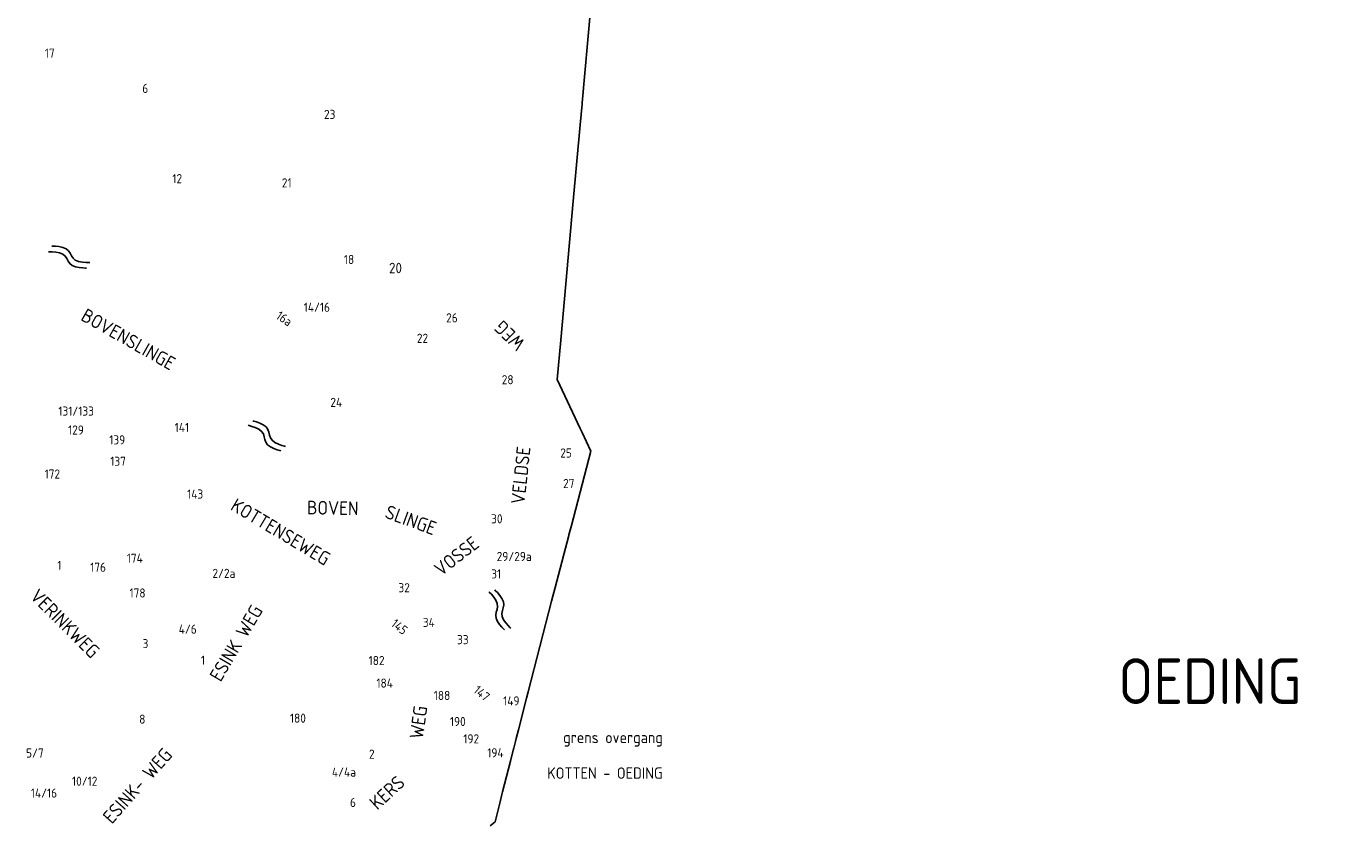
# Model space of a CAD drawing. Extents: x 240000 to 254330, y 435016 to 451025.
# Tile 12 of 25: x 250716 to 253605, y 439467 to 441216. Entities that reach past the tile are written whole.
import ezdxf

# ---------------------------------------------------------------- set-up
doc = ezdxf.new("R2010")
doc.units = 0
doc.header["$LTSCALE"] = 40
doc.header["$MEASUREMENT"] = 0
doc.layers.get('0').update_dxf_attribs({"color": 9, "linetype": 'CONTINUOUS'})
for name, color, linetype in [('ARC-D06WA', 9, 'CONTINUOUS'), ('BOU-D00', 250, 'CONTINUOUS'), ('GRE-K01LG', 9, 'CONTINUOUS'), ('SEM-D01FA', 250, 'CONTINUOUS'), ('SEM-D01HN', 250, 'CONTINUOUS'), ('SEM-D03ST', 250, 'CONTINUOUS'), ('SEM-D03WA', 250, 'CONTINUOUS'), ('SEM-D04ST', 250, 'CONTINUOUS')]:
    doc.layers.add(name, color=color, linetype=linetype)
doc.layers.get('BOU-D00').off()
doc.styles.add('ISO', font='ISO.shx', dxfattribs={"height": 23})

# ---------------------------------------------------------------- blocks, each defined once
blk = doc.blocks.new('HUIS')
at = {"layer": 'SEM-D01HN', "linetype": 'Continuous', "style": 'ISO'}
blk.add_attdef('HUISNUMMER', (22.2, -8.4), '', height=23, dxfattribs=at)
blk = doc.blocks.new('WAT')
for points in [[(-1.788, 0.358), (-1.722, 0.436), (-1.551, 0.622), (-1.313, 0.844), (-1.046, 1.03), (-0.788, 1.108), (-0.569, 1.03), (-0.378, 0.844), (-0.198, 0.622), (-0.007, 0.436), (0.212, 0.358), (0.47, 0.436), (0.737, 0.622), (0.975, 0.844), (1.146, 1.03), (1.212, 1.108)], [(-1.788, -0.568), (-1.722, -0.49), (-1.551, -0.304), (-1.313, -0.082), (-1.046, 0.104), (-0.788, 0.182), (-0.569, 0.104), (-0.378, -0.082), (-0.198, -0.304), (-0.007, -0.49), (0.212, -0.568), (0.47, -0.49), (0.737, -0.304), (0.975, -0.082), (1.146, 0.104), (1.212, 0.182)]]:
    blk.add_lwpolyline(points)

msp = doc.modelspace()

# ---------------------------------------------------------------- linework, layer by layer
at = {"layer": 'GRE-K01LG'}
for points in [[(251933.1, 441048.3), (251951.4, 441251)], [(251928.8, 441000), (251932.8, 441044.9)], [(251932.8, 441044.9), (251933.1, 441048.3)], [(251913.7, 440833), (251928.8, 441000)], [(251886.2, 440528.6), (251913.7, 440833)], [(251928.6, 440335.1), (251878.4, 440442.2), (251886.2, 440528.6)], [(251909.4, 440122.6), (251952, 440285.3), (251932.9, 440325.9)], [(251932.9, 440325.9), (251928.6, 440335.1)], [(251904, 440102), (251909.4, 440122.6)], [(251877.3, 440000), (251903.7, 440100.5)], [(251903.7, 440100.5), (251904, 440102)], [(251873.8, 439986.4), (251877.3, 440000)], [(251815.1, 439757.9), (251865.9, 439956.3), (251873.8, 439986.4)], [(251793.7, 439674.7), (251811.5, 439743.9)], [(251811.5, 439743.9), (251815.1, 439757.9)], [(251783.3, 439634.1), (251787.2, 439649.2)], [(251787.2, 439649.2), (251788.8, 439655.4)], [(251788.8, 439655.4), (251793.7, 439674.7)], [(251776.2, 439606.2), (251783, 439632.7)], [(251783, 439632.7), (251783.3, 439634.1)], [(251758.9, 439538.9), (251776.2, 439606.2)], [(251753.3, 439516.9), (251757.4, 439532.7)], [(251757.4, 439532.7), (251758.9, 439538.9)], [(251742.2, 439473.4), (251753.3, 439516.9)], [(251731.8, 439464.5), (251742.2, 439473.4)]]:
    msp.add_lwpolyline(points, dxfattribs=at)

# ---------------------------------------------------------------- block references
at = {"layer": 'ARC-D06WA', "xscale": 30, "yscale": 15, "zscale": 30}
for p, rotation in [((250814.8, 440702.3), 329.5850956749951), ((251245.7, 440309.6), 314.7699857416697), ((251750.9, 439927.8), 285.3616418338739)]:
    msp.add_blockref('WAT', p, dxfattribs=dict(at, rotation=rotation))
at = {"layer": 'BOU-D00'}
ref = msp.add_blockref('HUIS', (250732.7, 441156), dxfattribs=at)
ref.add_attrib('HUISNUMMER', '17', (250756.2, 441147), dxfattribs={"layer": 'SEM-D01HN', "height": 20, "style": 'ISO'})
ref = msp.add_blockref('HUIS', (250966.9, 441049.1), dxfattribs=at)
ref.add_attrib('HUISNUMMER', '6', (250969.7, 441069.8), dxfattribs={"layer": 'SEM-D01HN', "height": 20, "style": 'ISO'})
ref = msp.add_blockref('HUIS', (251351.8, 440999), dxfattribs=at)
ref.add_attrib('HUISNUMMER', '23', (251367.7, 441012.8), dxfattribs={"layer": 'SEM-D01HN', "height": 20, "style": 'ISO'})
ref = msp.add_blockref('HUIS', (251014.8, 440889.8), dxfattribs=at)
ref.add_attrib('HUISNUMMER', '12', (251035.6, 440872.1), dxfattribs={"layer": 'SEM-D01HN', "height": 20, "style": 'ISO'})
ref = msp.add_blockref('HUIS', (251251.8, 440871.9), dxfattribs=at)
ref.add_attrib('HUISNUMMER', '21', (251275.3, 440862.9), dxfattribs={"layer": 'SEM-D01HN', "height": 20, "style": 'ISO'})
ref = msp.add_blockref('HUIS', (251461.7, 440709.2), dxfattribs=at)
ref.add_attrib('HUISNUMMER', '18', (251411.2, 440695), dxfattribs={"layer": 'SEM-D01HN', "height": 20, "style": 'ISO'})
ref = msp.add_blockref('HUIS', (251512.9, 440725.2), dxfattribs=at)
ref.add_attrib('HUISNUMMER', '20', (251510.1, 440674.8), dxfattribs={"layer": 'SEM-D01HN', "height": 23, "style": 'ISO'})
ref = msp.add_blockref('HUIS', (251299.8, 440599.3), dxfattribs=at)
ref.add_attrib('HUISNUMMER', '14/16', (251323.3, 440590.3), dxfattribs={"layer": 'SEM-D01HN', "height": 20, "style": 'ISO'})
ref = msp.add_blockref('HUIS', (251246.2, 440597.5), dxfattribs=dict(at, rotation=325.9562801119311))
ref.add_attrib('HUISNUMMER', '16a', (251260.6, 440576.9), dxfattribs={"layer": 'SEM-D01HN', "height": 20, "rotation": 325.9563, "style": 'ISO'})
ref = msp.add_blockref('HUIS', (251615.6, 440584.5), dxfattribs=at)
ref.add_attrib('HUISNUMMER', '26', (251635.2, 440567.1), dxfattribs={"layer": 'SEM-D01HN', "height": 20, "style": 'ISO'})
ref = msp.add_blockref('HUIS', (251560.4, 440557.3), dxfattribs=at)
ref.add_attrib('HUISNUMMER', '22', (251571.1, 440522.4), dxfattribs={"layer": 'SEM-D01HN', "height": 20, "style": 'ISO'})
ref = msp.add_blockref('HUIS', (251797.9, 440413.4), dxfattribs=at)
ref.add_attrib('HUISNUMMER', '28', (251757, 440431.6), dxfattribs={"layer": 'SEM-D01HN', "height": 20, "style": 'ISO'})
ref = msp.add_blockref('HUIS', (251369.5, 440364.3), dxfattribs=at)
ref.add_attrib('HUISNUMMER', '24', (251381.6, 440382), dxfattribs={"layer": 'SEM-D01HN', "height": 20, "style": 'ISO'})
ref = msp.add_blockref('HUIS', (250781.8, 440342.8), dxfattribs=at)
ref.add_attrib('HUISNUMMER', '131/133', (250785.9, 440362.9), dxfattribs={"layer": 'SEM-D01HN', "height": 20, "style": 'ISO'})
ref = msp.add_blockref('HUIS', (250793.7, 440311.3), dxfattribs=at)
ref.add_attrib('HUISNUMMER', '129', (250807.2, 440321.4), dxfattribs={"layer": 'SEM-D01HN', "height": 20, "style": 'ISO'})
ref = msp.add_blockref('HUIS', (251029.6, 440363.8), dxfattribs=at)
ref.add_attrib('HUISNUMMER', '141', (251040.7, 440327.1), dxfattribs={"layer": 'SEM-D01HN', "height": 20, "style": 'ISO'})
ref = msp.add_blockref('HUIS', (250885.8, 440284.9), dxfattribs=at)
ref.add_attrib('HUISNUMMER', '139', (250897.3, 440299.9), dxfattribs={"layer": 'SEM-D01HN', "height": 20, "style": 'ISO'})
ref = msp.add_blockref('HUIS', (251920.9, 440252.7), dxfattribs=at)
ref.add_attrib('HUISNUMMER', '25', (251885.1, 440271.1), dxfattribs={"layer": 'SEM-D01HN', "height": 20, "style": 'ISO'})
ref = msp.add_blockref('HUIS', (250876, 440261.8), dxfattribs=at)
ref.add_attrib('HUISNUMMER', '137', (250899.5, 440252.9), dxfattribs={"layer": 'SEM-D01HN', "height": 20, "style": 'ISO'})
ref = msp.add_blockref('HUIS', (250735.4, 440227.3), dxfattribs=at)
ref.add_attrib('HUISNUMMER', '172', (250755.7, 440225), dxfattribs={"layer": 'SEM-D01HN', "height": 20, "style": 'ISO'})
ref = msp.add_blockref('HUIS', (251932.9, 440242.7), dxfattribs=at)
ref.add_attrib('HUISNUMMER', '27', (251891.4, 440204.3), dxfattribs={"layer": 'SEM-D01HN', "height": 20, "style": 'ISO'})
ref = msp.add_blockref('HUIS', (251126.4, 440167.1), dxfattribs=at)
ref.add_attrib('HUISNUMMER', '143', (251067.9, 440181.1), dxfattribs={"layer": 'SEM-D01HN', "height": 20, "style": 'ISO'})
ref = msp.add_blockref('HUIS', (251778.7, 440114.6), dxfattribs=at)
ref.add_attrib('HUISNUMMER', '30', (251733.7, 440126.9), dxfattribs={"layer": 'SEM-D01HN', "height": 20, "style": 'ISO'})
ref = msp.add_blockref('HUIS', (250958, 440080.9), dxfattribs=at)
ref.add_attrib('HUISNUMMER', '174', (250935.7, 440040.6), dxfattribs={"layer": 'SEM-D01HN', "height": 20, "style": 'ISO'})
ref = msp.add_blockref('HUIS', (251872.1, 440057), dxfattribs=at)
ref.add_attrib('HUISNUMMER', '29/29a', (251745.9, 440044.4), dxfattribs={"layer": 'SEM-D01HN', "height": 20, "style": 'ISO'})
ref = msp.add_blockref('HUIS', (250764.2, 440015.3), dxfattribs=at)
ref.add_attrib('HUISNUMMER', '1', (250783.4, 440024.9), dxfattribs={"layer": 'SEM-D01HN', "height": 20, "style": 'ISO'})
ref = msp.add_blockref('HUIS', (250903.8, 440002.1), dxfattribs=at)
ref.add_attrib('HUISNUMMER', '176', (250855.5, 440020.8), dxfattribs={"layer": 'SEM-D01HN', "height": 20, "style": 'ISO'})
ref = msp.add_blockref('HUIS', (251210.8, 440050.7), dxfattribs=at)
ref.add_attrib('HUISNUMMER', '2/2a', (251123.3, 440007.4), dxfattribs={"layer": 'SEM-D01HN', "height": 20, "style": 'ISO'})
ref = msp.add_blockref('HUIS', (251779.6, 440021.8), dxfattribs=at)
ref.add_attrib('HUISNUMMER', '31', (251733.9, 440006.2), dxfattribs={"layer": 'SEM-D01HN', "height": 20, "style": 'ISO'})
ref = msp.add_blockref('HUIS', (251588.2, 439976.9), dxfattribs=at)
ref.add_attrib('HUISNUMMER', '32', (251530.7, 439975.9), dxfattribs={"layer": 'SEM-D01HN', "height": 20, "style": 'ISO'})
ref = msp.add_blockref('HUIS', (251011.1, 439978.6), dxfattribs=at)
ref.add_attrib('HUISNUMMER', '178', (250941.7, 439964.4), dxfattribs={"layer": 'SEM-D01HN', "height": 20, "style": 'ISO'})
ref = msp.add_blockref('HUIS', (251119.6, 439913.4), dxfattribs=at)
ref.add_attrib('HUISNUMMER', '4/6', (251049.5, 439885.2), dxfattribs={"layer": 'SEM-D01HN', "height": 20, "style": 'ISO'})
ref = msp.add_blockref('HUIS', (251574.9, 439870.2), dxfattribs=dict(at, rotation=321.9682521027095))
ref.add_attrib('HUISNUMMER', '145', (251512.8, 439903.4), dxfattribs={"layer": 'SEM-D01HN', "height": 20, "rotation": 321.9683, "style": 'ISO'})
ref = msp.add_blockref('HUIS', (251584.7, 439879.1), dxfattribs=at)
ref.add_attrib('HUISNUMMER', '34', (251584.1, 439899.9), dxfattribs={"layer": 'SEM-D01HN', "height": 20, "style": 'ISO'})
ref = msp.add_blockref('HUIS', (251653.3, 439901.4), dxfattribs=at)
ref.add_attrib('HUISNUMMER', '33', (251659.1, 439862.2), dxfattribs={"layer": 'SEM-D01HN', "height": 20, "style": 'ISO'})
ref = msp.add_blockref('HUIS', (250996.4, 439890.9), dxfattribs=at)
ref.add_attrib('HUISNUMMER', '3', (250970.3, 439853.6), dxfattribs={"layer": 'SEM-D01HN', "height": 20, "style": 'ISO'})
ref = msp.add_blockref('HUIS', (251122.7, 439852), dxfattribs=at)
ref.add_attrib('HUISNUMMER', '1', (251098.1, 439817.2), dxfattribs={"layer": 'SEM-D01HN', "height": 20, "style": 'ISO'})
ref = msp.add_blockref('HUIS', (251531, 439844.3), dxfattribs=at)
ref.add_attrib('HUISNUMMER', '182', (251465.4, 439816.4), dxfattribs={"layer": 'SEM-D01HN', "height": 20, "style": 'ISO'})
ref = msp.add_blockref('HUIS', (251542.8, 439750.9), dxfattribs=at)
ref.add_attrib('HUISNUMMER', '184', (251482.5, 439767), dxfattribs={"layer": 'SEM-D01HN', "height": 20, "style": 'ISO'})
ref = msp.add_blockref('HUIS', (251740.6, 439715.4), dxfattribs=dict(at, rotation=320.0196487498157))
ref.add_attrib('HUISNUMMER', '147', (251693.3, 439758.2), dxfattribs={"layer": 'SEM-D01HN', "height": 20, "rotation": 320.0196, "style": 'ISO'})
ref = msp.add_blockref('HUIS', (251667.6, 439728.3), dxfattribs=at)
ref.add_attrib('HUISNUMMER', '188', (251608.1, 439740), dxfattribs={"layer": 'SEM-D01HN', "height": 20, "style": 'ISO'})
ref = msp.add_blockref('HUIS', (251788.6, 439706.2), dxfattribs=at)
ref.add_attrib('HUISNUMMER', '149', (251760.1, 439728.1), dxfattribs={"layer": 'SEM-D01HN', "height": 20, "style": 'ISO'})
ref = msp.add_blockref('HUIS', (250997, 439718.7), dxfattribs=at)
ref.add_attrib('HUISNUMMER', '8', (250962.9, 439688), dxfattribs={"layer": 'SEM-D01HN', "height": 20, "style": 'ISO'})
ref = msp.add_blockref('HUIS', (251348.5, 439674.6), dxfattribs=at)
ref.add_attrib('HUISNUMMER', '180', (251293.1, 439690.2), dxfattribs={"layer": 'SEM-D01HN', "height": 20, "style": 'ISO'})
ref = msp.add_blockref('HUIS', (251680.7, 439720.6), dxfattribs=at)
ref.add_attrib('HUISNUMMER', '190', (251643.4, 439682.8), dxfattribs={"layer": 'SEM-D01HN', "height": 20, "style": 'ISO'})
ref = msp.add_blockref('HUIS', (251737.2, 439668.7), dxfattribs=at)
ref.add_attrib('HUISNUMMER', '192', (251672.9, 439644.9), dxfattribs={"layer": 'SEM-D01HN', "height": 20, "style": 'ISO'})
ref = msp.add_blockref('HUIS', (250724.3, 439588.8), dxfattribs=at)
ref.add_attrib('HUISNUMMER', '5/7', (250715.1, 439613.8), dxfattribs={"layer": 'SEM-D01HN', "height": 20, "style": 'ISO'})
ref = msp.add_blockref('HUIS', (251442.6, 439620.4), dxfattribs=at)
ref.add_attrib('HUISNUMMER', '2', (251466.1, 439611.4), dxfattribs={"layer": 'SEM-D01HN', "height": 20, "style": 'ISO'})
ref = msp.add_blockref('HUIS', (251748.3, 439653.4), dxfattribs=at)
ref.add_attrib('HUISNUMMER', '194', (251725.2, 439614.4), dxfattribs={"layer": 'SEM-D01HN', "height": 20, "style": 'ISO'})
ref = msp.add_blockref('HUIS', (251376.8, 439604.2), dxfattribs=at)
ref.add_attrib('HUISNUMMER', '4/4a', (251385, 439572.1), dxfattribs={"layer": 'SEM-D01HN', "height": 20, "style": 'ISO'})
ref = msp.add_blockref('HUIS', (250856.5, 439522.8), dxfattribs=at)
ref.add_attrib('HUISNUMMER', '10/12', (250815.8, 439552.1), dxfattribs={"layer": 'SEM-D01HN', "height": 20, "style": 'ISO'})
ref = msp.add_blockref('HUIS', (250768.7, 439502.9), dxfattribs=at)
ref.add_attrib('HUISNUMMER', '14/16', (250725.6, 439526.1), dxfattribs={"layer": 'SEM-D01HN', "height": 20, "style": 'ISO'})
ref = msp.add_blockref('HUIS', (251457.3, 439498.6), dxfattribs=at)
ref.add_attrib('HUISNUMMER', '6', (251424.6, 439505.5), dxfattribs={"layer": 'SEM-D01HN', "height": 20, "style": 'ISO'})

# ---------------------------------------------------------------- texts
at = {"layer": 'SEM-D01FA', "style": 'ISO'}
for s, p in [('grens overgang', (251891.4, 439645.5)), ('KOTTEN - OEDING', (251856.5, 439567.3))]:
    msp.add_text(s, height=25, dxfattribs=at).set_placement(p)
at = {"layer": 'SEM-D03ST', "style": 'ISO'}
for s, rotation, p in [('WEG', 135.4568, (251810.9, 440523.3)), ('VELDSE', 83.9343, (251806.8, 440167.6)), ('KOTTENSEWEG', 329.1519, (251160.6, 440157.8)), ('VOSSE ', 37.8302, (251623.8, 440009.8)), ('VERINKWEG', 315, (250721.7, 439964.9)), ('ESINK WEG', 59.3988, (251141.3, 439777.9)), ('WEG', 82.0308, (251584.3, 439653.4)), ('ESINK- WEG', 48.3585, (250903.1, 439466.6)), ('KERS', 42.6051, (251484.5, 439497.5))]:
    msp.add_text(s, height=30, rotation=rotation, dxfattribs=at).set_placement(p)
at = {"layer": 'SEM-D03WA', "style": 'ISO'}
for s, rotation, p in [('BOVENSLINGE', 330.4558, (250832.8, 440573.2)), ('BOVEN', 358.987, (251330.1, 440146.7)), ('SLINGE', 339.9092, (251498.8, 440139.8))]:
    msp.add_text(s, height=30, rotation=rotation, dxfattribs=at).set_placement(p)
at = {"layer": 'SEM-D04ST', "style": 'ISO'}
msp.add_text('OEDING', height=100, dxfattribs=at).set_placement((253107.2, 439731.2))

doc.saveas('drawing.dxf')
